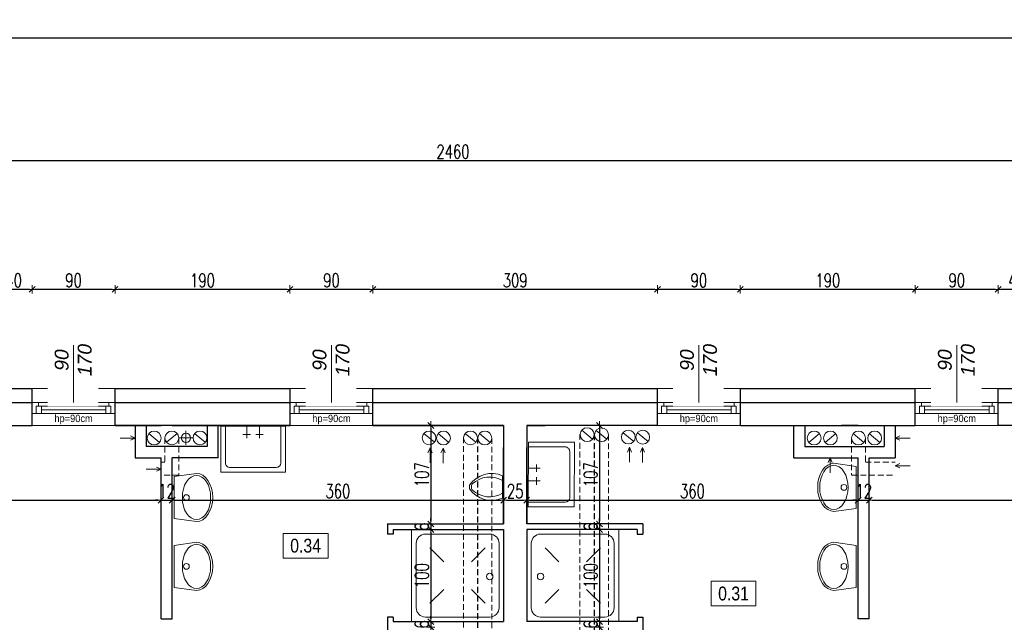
# Model space of a CAD drawing. Header units: millimetres. Extents: x 64838 to 107664, y -36848 to 0.
# Tile 51 of 109: x 76902 to 77971, y -27739 to -27085. Entities that reach past the tile are written whole.
import ezdxf

# ---------------------------------------------------------------- set-up
doc = ezdxf.new("R2010")
doc.units = ezdxf.units.MM
doc.linetypes.add('DASHED2', pattern=[9.525, 6.35, -3.175])
doc.layers.get('Defpoints').update_dxf_attribs({"color": 30})
for name, color, linetype, lineweight in [('0.09', 22, 'Continuous', 9), ('0.35', 132, 'Continuous', 35), ('J opisy', 7, 'Continuous', 9), ('J stolarka_okna', 144, 'Continuous', 0), ('J wymiary', 1, 'Continuous', 9), ('OPIS', 7, 'Continuous', 5), ('sciany', 252, 'Continuous', 30)]:
    doc.layers.add(name, color=color, linetype=linetype, lineweight=lineweight)
doc.layers.add('STOLARKA', color=1, linetype='Continuous')
doc.styles.add('ADESK2', font='simplex', dxfattribs={"width": 0.7})
doc.styles.get("Standard").update_dxf_attribs({"font": 'arial.ttf'})
doc.dimstyles.new('1-100', dxfattribs={"dimscale": 1.5, "dimtxt": 10, "dimasz": 2, "dimexe": 1, "dimexo": 1, "dimgap": 1.5, "dimtad": 1, "dimdec": 0, "dimrnd": 0.5, "dimdsep": 46, "dimtxsty": 'ADESK2', "dimblk": 'wymiar', "dimcen": -1, "dimdle": 5, "dimse1": 1, "dimse2": 1, "dimclrd": 256, "dimclre": 256, "dimclrt": 256, "dimadec": 0, "dimazin": 0, "dimtfac": 1, "dimtdec": 0, "dimtix": 1, "dimtmove": 0, "dimatfit": 3, "dimfxl": 20, "dimfxlon": 1, "dimtolj": 1, "dimtzin": 0, "dimarcsym": 0})

# ---------------------------------------------------------------- blocks, each defined once
blk = doc.blocks.new('LAV_FLAT_BACK-OVAL_49')
at = {"layer": 'J opisy', "color": 0, "linetype": 'Continuous'}
for p, q in [((-0.218, 0.231), (-0.25, 0)), ((-0.218, 0.231), (-0.218, 0.231)), ((0.218, 0.231), (-0.218, 0.231)), ((0.218, 0.231), (0.218, 0.231)), ((0.25, 0), (0.218, 0.231)), ((-0.191, 0.082), (-0.162, 0.104)), ((-0.162, 0.104), (-0.127, 0.123)), ((-0.127, 0.123), (-0.088, 0.136)), ((-0.088, 0.136), (-0.045, 0.145)), ((-0.045, 0.145), (0, 0.147)), ((0, 0.147), (0.045, 0.145)), ((0.045, 0.145), (0.088, 0.136)), ((0.088, 0.136), (0.127, 0.123)), ((0.127, 0.123), (0.162, 0.104)), ((0.162, 0.104), (0.191, 0.082)), ((-0.229, 0), (-0.225, 0.029)), ((-0.225, 0.029), (-0.212, 0.056)), ((-0.212, 0.056), (-0.191, 0.082)), ((0.191, 0.082), (0.212, 0.056)), ((0.212, 0.056), (0.225, 0.029)), ((0.225, 0.029), (0.229, 0)), ((0.229, 0), (0.225, -0.029)), ((0.245, -0.033), (0.25, 0)), ((-0.25, 0), (-0.245, -0.033)), ((-0.245, -0.033), (-0.231, -0.064)), ((-0.231, -0.064), (-0.208, -0.094)), ((-0.225, -0.029), (-0.229, 0)), ((-0.212, -0.056), (-0.225, -0.029)), ((-0.191, -0.082), (-0.212, -0.056)), ((-0.208, -0.094), (-0.177, -0.119)), ((-0.162, -0.104), (-0.191, -0.082)), ((0.191, -0.082), (0.162, -0.104)), ((0.177, -0.119), (0.208, -0.094)), ((0.212, -0.056), (0.191, -0.082)), ((0.208, -0.094), (0.231, -0.064)), ((0.225, -0.029), (0.212, -0.056)), ((0.231, -0.064), (0.245, -0.033)), ((-0.177, -0.119), (-0.139, -0.14)), ((-0.127, -0.123), (-0.162, -0.104)), ((-0.139, -0.14), (-0.096, -0.156)), ((-0.088, -0.136), (-0.127, -0.123)), ((-0.096, -0.156), (-0.049, -0.165)), ((-0.045, -0.145), (-0.088, -0.136)), ((-0.049, -0.165), (0, -0.168)), ((0, -0.147), (-0.045, -0.145)), ((0.045, -0.145), (0, -0.147)), ((0, -0.168), (0.049, -0.165)), ((0.088, -0.136), (0.045, -0.145)), ((0.049, -0.165), (0.096, -0.156)), ((0.127, -0.123), (0.088, -0.136)), ((0.096, -0.156), (0.139, -0.14)), ((0.162, -0.104), (0.127, -0.123)), ((0.139, -0.14), (0.177, -0.119))]:
    blk.add_line(p, q, dxfattribs=at)
blk.add_circle((0, 0.105), 0.03, dxfattribs=at)
blk = doc.blocks.new('A$C39F352FF')
at = {"layer": 'J opisy'}
for p, q in [((0, 100), (0, 0)), ((100, 100), (0, 100)), ((100, 100), (100, 0)), ((85, 95), (15, 95)), ((5, 85), (5, 15)), ((35, 65), (20, 80)), ((80, 80), (65, 65)), ((95, 15), (95, 85)), ((35, 35), (20, 20)), ((80, 20), (65, 35)), ((100, 0), (0, 0)), ((15, 5), (85, 5))]:
    blk.add_line(p, q, dxfattribs=at)
blk.add_circle((51, 15.1), 3.52, dxfattribs=at)
for centre, start, end in [((15, 85), 90, 180), ((85, 85), 0, 90), ((15, 15), 180, 270), ((85, 15), 270, 0)]:
    blk.add_arc(centre, 10, start, end, dxfattribs=at)
blk = doc.blocks.new('A$C55E74891')
at = {"layer": 'J opisy'}
for p, q in [((49.9, 35), (-0.1, 35)), ((-0.1, 35), (0.1, -35)), ((50.1, -35), (49.9, 35)), ((40, 30), (-0.1, 30)), ((45, -25), (45, 25)), ((9.1, 3), (9.1, 11)), ((-0.1, 7), (13.1, 7)), ((-0.1, -7), (13.1, -7)), ((9.1, -11), (9.1, -3)), ((0.1, -30), (40, -30)), ((0.1, -35), (50.1, -35))]:
    blk.add_line(p, q, dxfattribs=at)
for centre, start, end in [((40, 25), 0.1104, 89.8907), ((40, -25), 270, 0.1104)]:
    blk.add_arc(centre, 5, start, end, dxfattribs=at)
blk = doc.blocks.new('A$C39EC349D')
at = {"layer": 'J opisy'}
blk.add_line((2.7, 36), (26.7, 36), dxfattribs=at)
for centre, radius, start, end in [((28.6, 23.9), 28.6, 155.0665, 235.9453), ((31.5, 21.9), 27.6, 149.3027, 223.2454), ((0.7, 23.9), 28.6, 304.0549, 24.9337), ((-2.2, 21.9), 27.6, 316.7548, 30.6975), ((14.7, 10.2), 8, 245.7318, 294.2682), ((14.7, 8), 8, 254.8605, 285.1395)]:
    blk.add_arc(centre, radius, start, end, dxfattribs=at)
blk = doc.blocks.new('wymiar')
for p, q in [((1.5, 0), (-1.5, 0)), ((1.06, 1.06), (-1.06, -1.06)), ((0, 1.5), (0, -1.5))]:
    blk.add_line(p, q)
blk = doc.blocks.new('*D1022')
at = {"layer": 'Defpoints', "color": 0, "ltscale": 4}
for p in [(76632.1, -27547.7), (77055.1, -27586.4), (77055.1, -27606.1)]:
    blk.add_point(p, dxfattribs=at)
at = {"layer": 'J wymiary', "lineweight": -2}
blk.add_line((76635.1, -27606.1), (77052.1, -27606.1), dxfattribs=at)
at = {"layer": 'J wymiary', "lineweight": -2, "ltscale": 4, "xscale": 3, "yscale": 3, "zscale": 3, "rotation": 180}
blk.add_blockref('wymiar', (76632.1, -27606.1), dxfattribs=at)
at = {"layer": 'J wymiary', "lineweight": -2, "ltscale": 4, "xscale": 3, "yscale": 3, "zscale": 3}
blk.add_blockref('wymiar', (77055.1, -27606.1), dxfattribs=at)
at = {"layer": 'J wymiary', "ltscale": 4, "insert": (76843.6, -27596.4), "char_height": 15, "attachment_point": 5, "style": 'ADESK2'}
blk.add_mtext('\\A1;423', dxfattribs=at)
blk = doc.blocks.new('*D1023')
at = {"layer": 'Defpoints', "color": 0, "ltscale": 4}
for p in [(77067.1, -27565.9), (77055.1, -27586.4), (77067.1, -27606.1)]:
    blk.add_point(p, dxfattribs=at)
at = {"layer": 'J wymiary', "lineweight": -2}
for p, q in [((77052.1, -27606.1), (77049.1, -27606.1)), ((77055.1, -27606.1), (77067.1, -27606.1)), ((77070.1, -27606.1), (77073.1, -27606.1))]:
    blk.add_line(p, q, dxfattribs=at)
at = {"layer": 'J wymiary', "lineweight": -2, "ltscale": 4, "xscale": 3, "yscale": 3, "zscale": 3}
blk.add_blockref('wymiar', (77055.1, -27606.1), dxfattribs=at)
at = {"layer": 'J wymiary', "lineweight": -2, "ltscale": 4, "xscale": 3, "yscale": 3, "zscale": 3, "rotation": 180}
blk.add_blockref('wymiar', (77067.1, -27606.1), dxfattribs=at)
at = {"layer": 'J wymiary', "ltscale": 4, "insert": (77061.1, -27596.4), "char_height": 15, "attachment_point": 5, "style": 'ADESK2'}
blk.add_mtext('\\A1;12', dxfattribs=at)
blk = doc.blocks.new('*D1024')
at = {"layer": 'Defpoints', "color": 0, "ltscale": 4}
for p in [(77427.1, -27559.6), (77067.1, -27565.9), (77427.1, -27606.1)]:
    blk.add_point(p, dxfattribs=at)
at = {"layer": 'J wymiary', "lineweight": -2}
blk.add_line((77070.1, -27606.1), (77424.1, -27606.1), dxfattribs=at)
at = {"layer": 'J wymiary', "lineweight": -2, "ltscale": 4, "xscale": 3, "yscale": 3, "zscale": 3, "rotation": 180}
blk.add_blockref('wymiar', (77067.1, -27606.1), dxfattribs=at)
at = {"layer": 'J wymiary', "lineweight": -2, "ltscale": 4, "xscale": 3, "yscale": 3, "zscale": 3}
blk.add_blockref('wymiar', (77427.1, -27606.1), dxfattribs=at)
at = {"layer": 'J wymiary', "ltscale": 4, "insert": (77247.1, -27596.4), "char_height": 15, "attachment_point": 5, "style": 'ADESK2'}
blk.add_mtext('\\A1;360', dxfattribs=at)
blk = doc.blocks.new('*D1025')
at = {"layer": 'Defpoints', "color": 0, "ltscale": 4}
for p in [(77427.1, -27559.6), (77452.1, -27558.4), (77452.1, -27606.1)]:
    blk.add_point(p, dxfattribs=at)
at = {"layer": 'J wymiary', "lineweight": -2}
blk.add_line((77430.1, -27606.1), (77449.1, -27606.1), dxfattribs=at)
at = {"layer": 'J wymiary', "lineweight": -2, "ltscale": 4, "xscale": 3, "yscale": 3, "zscale": 3, "rotation": 180}
blk.add_blockref('wymiar', (77427.1, -27606.1), dxfattribs=at)
at = {"layer": 'J wymiary', "lineweight": -2, "ltscale": 4, "xscale": 3, "yscale": 3, "zscale": 3}
blk.add_blockref('wymiar', (77452.1, -27606.1), dxfattribs=at)
at = {"layer": 'J wymiary', "ltscale": 4, "insert": (77439.6, -27596.4), "char_height": 15, "attachment_point": 5, "style": 'ADESK2'}
blk.add_mtext('\\A1;25', dxfattribs=at)
blk = doc.blocks.new('*D1026')
at = {"layer": 'Defpoints', "color": 0, "ltscale": 4}
for p in [(77452.1, -27558.4), (77812.1, -27583.4), (77812.1, -27606.1)]:
    blk.add_point(p, dxfattribs=at)
at = {"layer": 'J wymiary', "lineweight": -2}
blk.add_line((77455.1, -27606.1), (77809.1, -27606.1), dxfattribs=at)
at = {"layer": 'J wymiary', "lineweight": -2, "ltscale": 4, "xscale": 3, "yscale": 3, "zscale": 3, "rotation": 180}
blk.add_blockref('wymiar', (77452.1, -27606.1), dxfattribs=at)
at = {"layer": 'J wymiary', "lineweight": -2, "ltscale": 4, "xscale": 3, "yscale": 3, "zscale": 3}
blk.add_blockref('wymiar', (77812.1, -27606.1), dxfattribs=at)
at = {"layer": 'J wymiary', "ltscale": 4, "insert": (77632.1, -27596.4), "char_height": 15, "attachment_point": 5, "style": 'ADESK2'}
blk.add_mtext('\\A1;360', dxfattribs=at)
blk = doc.blocks.new('*D1027')
at = {"layer": 'Defpoints', "color": 0, "ltscale": 4}
for p in [(77824.1, -27583.2), (77812.1, -27583.4), (77824.1, -27606.1)]:
    blk.add_point(p, dxfattribs=at)
at = {"layer": 'J wymiary', "lineweight": -2}
for p, q in [((77809.1, -27606.1), (77806.1, -27606.1)), ((77812.1, -27606.1), (77824.1, -27606.1)), ((77827.1, -27606.1), (77830.1, -27606.1))]:
    blk.add_line(p, q, dxfattribs=at)
at = {"layer": 'J wymiary', "lineweight": -2, "ltscale": 4, "xscale": 3, "yscale": 3, "zscale": 3}
blk.add_blockref('wymiar', (77812.1, -27606.1), dxfattribs=at)
at = {"layer": 'J wymiary', "lineweight": -2, "ltscale": 4, "xscale": 3, "yscale": 3, "zscale": 3, "rotation": 180}
blk.add_blockref('wymiar', (77824.1, -27606.1), dxfattribs=at)
at = {"layer": 'J wymiary', "ltscale": 4, "insert": (77818.1, -27596.4), "char_height": 15, "attachment_point": 5, "style": 'ADESK2'}
blk.add_mtext('\\A1;12', dxfattribs=at)
blk = doc.blocks.new('*D1028')
at = {"layer": 'Defpoints', "color": 0, "ltscale": 4}
for p in [(78232.1, -27561.9), (77824.1, -27583.2), (78232.1, -27606.1)]:
    blk.add_point(p, dxfattribs=at)
at = {"layer": 'J wymiary', "lineweight": -2}
blk.add_line((77827.1, -27606.1), (78229.1, -27606.1), dxfattribs=at)
at = {"layer": 'J wymiary', "lineweight": -2, "ltscale": 4, "xscale": 3, "yscale": 3, "zscale": 3, "rotation": 180}
blk.add_blockref('wymiar', (77824.1, -27606.1), dxfattribs=at)
at = {"layer": 'J wymiary', "lineweight": -2, "ltscale": 4, "xscale": 3, "yscale": 3, "zscale": 3}
blk.add_blockref('wymiar', (78232.1, -27606.1), dxfattribs=at)
at = {"layer": 'J wymiary', "ltscale": 4, "insert": (78028.1, -27596.4), "char_height": 15, "attachment_point": 5, "style": 'ADESK2'}
blk.add_mtext('\\A1;408', dxfattribs=at)
blk = doc.blocks.new('*D1032')
at = {"layer": 'Defpoints', "color": 0, "ltscale": 4}
for p in [(77427.1, -27525), (77348, -27632), (77427.1, -27632)]:
    blk.add_point(p, dxfattribs=at)
at = {"layer": 'J wymiary', "lineweight": -2}
blk.add_line((77348, -27528), (77348, -27629), dxfattribs=at)
at = {"layer": 'J wymiary', "lineweight": -2, "ltscale": 4, "xscale": 3, "yscale": 3, "zscale": 3}
for p, rotation in [((77348, -27525), 90), ((77348, -27632), 270)]:
    blk.add_blockref('wymiar', p, dxfattribs=dict(at, rotation=rotation))
at = {"layer": 'J wymiary', "ltscale": 4, "insert": (77338.3, -27578.5), "char_height": 15, "attachment_point": 5, "rotation": 90, "style": 'ADESK2'}
blk.add_mtext('\\A1;107', dxfattribs=at)
blk = doc.blocks.new('*D1033')
at = {"layer": 'Defpoints', "color": 0, "ltscale": 4}
for p in [(77427.1, -27632), (77315.2, -27638), (77348, -27638)]:
    blk.add_point(p, dxfattribs=at)
at = {"layer": 'J wymiary', "lineweight": -2}
for p, q in [((77348, -27629), (77348, -27626)), ((77348, -27632), (77348, -27638)), ((77348, -27641), (77348, -27644))]:
    blk.add_line(p, q, dxfattribs=at)
at = {"layer": 'J wymiary', "lineweight": -2, "ltscale": 4, "xscale": 3, "yscale": 3, "zscale": 3}
for p, rotation in [((77348, -27632), 270), ((77348, -27638), 90)]:
    blk.add_blockref('wymiar', p, dxfattribs=dict(at, rotation=rotation))
at = {"layer": 'J wymiary', "ltscale": 4, "insert": (77338.3, -27635), "char_height": 15, "attachment_point": 5, "rotation": 90, "style": 'ADESK2'}
blk.add_mtext('\\A1;6', dxfattribs=at)
blk = doc.blocks.new('*D1034')
at = {"layer": 'Defpoints', "color": 0, "ltscale": 4}
for p in [(77315.2, -27638), (77315.2, -27738), (77348, -27738)]:
    blk.add_point(p, dxfattribs=at)
at = {"layer": 'J wymiary', "lineweight": -2}
blk.add_line((77348, -27641), (77348, -27735), dxfattribs=at)
at = {"layer": 'J wymiary', "lineweight": -2, "ltscale": 4, "xscale": 3, "yscale": 3, "zscale": 3}
for p, rotation in [((77348, -27638), 90), ((77348, -27738), 270)]:
    blk.add_blockref('wymiar', p, dxfattribs=dict(at, rotation=rotation))
at = {"layer": 'J wymiary', "ltscale": 4, "insert": (77338.3, -27688), "char_height": 15, "attachment_point": 5, "rotation": 90, "style": 'ADESK2'}
blk.add_mtext('\\A1;100', dxfattribs=at)
blk = doc.blocks.new('*D1035')
at = {"layer": 'Defpoints', "color": 0, "ltscale": 4}
for p in [(77315.2, -27738), (77314.4, -27744), (77348, -27744)]:
    blk.add_point(p, dxfattribs=at)
at = {"layer": 'J wymiary', "lineweight": -2}
for p, q in [((77348, -27735), (77348, -27732)), ((77348, -27738), (77348, -27744)), ((77348, -27747), (77348, -27750))]:
    blk.add_line(p, q, dxfattribs=at)
at = {"layer": 'J wymiary', "lineweight": -2, "ltscale": 4, "xscale": 3, "yscale": 3, "zscale": 3}
for p, rotation in [((77348, -27738), 270), ((77348, -27744), 90)]:
    blk.add_blockref('wymiar', p, dxfattribs=dict(at, rotation=rotation))
at = {"layer": 'J wymiary', "ltscale": 4, "insert": (77338.3, -27741), "char_height": 15, "attachment_point": 5, "rotation": 90, "style": 'ADESK2'}
blk.add_mtext('\\A1;6', dxfattribs=at)
blk = doc.blocks.new('*D1042')
at = {"layer": 'Defpoints', "color": 0, "ltscale": 4}
for p in [(77452.1, -27525), (77452.1, -27632), (77531.2, -27632)]:
    blk.add_point(p, dxfattribs=at)
at = {"layer": 'J wymiary', "lineweight": -2}
blk.add_line((77531.2, -27528), (77531.2, -27629), dxfattribs=at)
at = {"layer": 'J wymiary', "lineweight": -2, "ltscale": 4, "xscale": 3, "yscale": 3, "zscale": 3}
for p, rotation in [((77531.2, -27525), 90), ((77531.2, -27632), 270)]:
    blk.add_blockref('wymiar', p, dxfattribs=dict(at, rotation=rotation))
at = {"layer": 'J wymiary', "ltscale": 4, "insert": (77521.5, -27578.5), "char_height": 15, "attachment_point": 5, "rotation": 90, "style": 'ADESK2'}
blk.add_mtext('\\A1;107', dxfattribs=at)
blk = doc.blocks.new('*D1043')
at = {"layer": 'Defpoints', "color": 0, "ltscale": 4}
for p in [(77452.1, -27632), (77531.2, -27638), (77564.1, -27638)]:
    blk.add_point(p, dxfattribs=at)
at = {"layer": 'J wymiary', "lineweight": -2}
for p, q in [((77531.2, -27629), (77531.2, -27626)), ((77531.2, -27632), (77531.2, -27638)), ((77531.2, -27641), (77531.2, -27644))]:
    blk.add_line(p, q, dxfattribs=at)
at = {"layer": 'J wymiary', "lineweight": -2, "ltscale": 4, "xscale": 3, "yscale": 3, "zscale": 3}
for p, rotation in [((77531.2, -27632), 270), ((77531.2, -27638), 90)]:
    blk.add_blockref('wymiar', p, dxfattribs=dict(at, rotation=rotation))
at = {"layer": 'J wymiary', "ltscale": 4, "insert": (77521.5, -27635), "char_height": 15, "attachment_point": 5, "rotation": 90, "style": 'ADESK2'}
blk.add_mtext('\\A1;6', dxfattribs=at)
blk = doc.blocks.new('*D1044')
at = {"layer": 'Defpoints', "color": 0, "ltscale": 4}
for p in [(77564.1, -27638), (77531.2, -27738), (77564.1, -27738)]:
    blk.add_point(p, dxfattribs=at)
at = {"layer": 'J wymiary', "lineweight": -2}
blk.add_line((77531.2, -27641), (77531.2, -27735), dxfattribs=at)
at = {"layer": 'J wymiary', "lineweight": -2, "ltscale": 4, "xscale": 3, "yscale": 3, "zscale": 3}
for p, rotation in [((77531.2, -27638), 90), ((77531.2, -27738), 270)]:
    blk.add_blockref('wymiar', p, dxfattribs=dict(at, rotation=rotation))
at = {"layer": 'J wymiary', "ltscale": 4, "insert": (77521.5, -27688), "char_height": 15, "attachment_point": 5, "rotation": 90, "style": 'ADESK2'}
blk.add_mtext('\\A1;100', dxfattribs=at)
blk = doc.blocks.new('*D1045')
at = {"layer": 'Defpoints', "color": 0, "ltscale": 4}
for p in [(77564.1, -27738), (77531.2, -27744), (77564.9, -27744)]:
    blk.add_point(p, dxfattribs=at)
at = {"layer": 'J wymiary', "lineweight": -2}
for p, q in [((77531.2, -27735), (77531.2, -27732)), ((77531.2, -27738), (77531.2, -27744)), ((77531.2, -27747), (77531.2, -27750))]:
    blk.add_line(p, q, dxfattribs=at)
at = {"layer": 'J wymiary', "lineweight": -2, "ltscale": 4, "xscale": 3, "yscale": 3, "zscale": 3}
for p, rotation in [((77531.2, -27738), 270), ((77531.2, -27744), 90)]:
    blk.add_blockref('wymiar', p, dxfattribs=dict(at, rotation=rotation))
at = {"layer": 'J wymiary', "ltscale": 4, "insert": (77521.5, -27741), "char_height": 15, "attachment_point": 5, "rotation": 90, "style": 'ADESK2'}
blk.add_mtext('\\A1;6', dxfattribs=at)
blk = doc.blocks.new('*D1170')
at = {"layer": 'Defpoints', "color": 0, "ltscale": 4}
for p in [(77964.1, -27377.3), (77964.1, -27492.9), (78004.1, -27493.3)]:
    blk.add_point(p, dxfattribs=at)
at = {"layer": 'J wymiary', "lineweight": -2, "ltscale": 4}
blk.add_line((78001.1, -27377.3), (77967.1, -27377.3), dxfattribs=at)
at = {"layer": 'J wymiary', "lineweight": -2, "ltscale": 4, "xscale": 3, "yscale": 3, "zscale": 3, "rotation": 180}
blk.add_blockref('wymiar', (77964.1, -27377.3), dxfattribs=at)
at = {"layer": 'J wymiary', "lineweight": -2, "ltscale": 4, "xscale": 3, "yscale": 3, "zscale": 3}
blk.add_blockref('wymiar', (78004.1, -27377.3), dxfattribs=at)
at = {"layer": 'J wymiary', "ltscale": 4, "insert": (77984.1, -27367.6), "char_height": 15, "attachment_point": 5, "style": 'ADESK2'}
blk.add_mtext('\\A1;40', dxfattribs=at)
blk = doc.blocks.new('*D1171')
at = {"layer": 'Defpoints', "color": 0, "ltscale": 4}
for p in [(77874.1, -27377.3), (77874.1, -27492.6), (77964.1, -27492.9)]:
    blk.add_point(p, dxfattribs=at)
at = {"layer": 'J wymiary', "lineweight": -2, "ltscale": 4}
blk.add_line((77961.1, -27377.3), (77877.1, -27377.3), dxfattribs=at)
at = {"layer": 'J wymiary', "lineweight": -2, "ltscale": 4, "xscale": 3, "yscale": 3, "zscale": 3, "rotation": 180}
blk.add_blockref('wymiar', (77874.1, -27377.3), dxfattribs=at)
at = {"layer": 'J wymiary', "lineweight": -2, "ltscale": 4, "xscale": 3, "yscale": 3, "zscale": 3}
blk.add_blockref('wymiar', (77964.1, -27377.3), dxfattribs=at)
at = {"layer": 'J wymiary', "ltscale": 4, "insert": (77919.1, -27367.6), "char_height": 15, "attachment_point": 5, "style": 'ADESK2'}
blk.add_mtext('\\A1;90', dxfattribs=at)
blk = doc.blocks.new('*D1172')
at = {"layer": 'Defpoints', "color": 0, "ltscale": 4}
for p in [(77684.1, -27377.3), (77684.1, -27492.4), (77874.1, -27492.6)]:
    blk.add_point(p, dxfattribs=at)
at = {"layer": 'J wymiary', "lineweight": -2, "ltscale": 4}
blk.add_line((77871.1, -27377.3), (77687.1, -27377.3), dxfattribs=at)
at = {"layer": 'J wymiary', "lineweight": -2, "ltscale": 4, "xscale": 3, "yscale": 3, "zscale": 3, "rotation": 180}
blk.add_blockref('wymiar', (77684.1, -27377.3), dxfattribs=at)
at = {"layer": 'J wymiary', "lineweight": -2, "ltscale": 4, "xscale": 3, "yscale": 3, "zscale": 3}
blk.add_blockref('wymiar', (77874.1, -27377.3), dxfattribs=at)
at = {"layer": 'J wymiary', "ltscale": 4, "insert": (77779.1, -27367.6), "char_height": 15, "attachment_point": 5, "style": 'ADESK2'}
blk.add_mtext('\\A1;190', dxfattribs=at)
blk = doc.blocks.new('*D1173')
at = {"layer": 'Defpoints', "color": 0, "ltscale": 4}
for p in [(77594.1, -27377.3), (77594.1, -27493.2), (77684.1, -27492.4)]:
    blk.add_point(p, dxfattribs=at)
at = {"layer": 'J wymiary', "lineweight": -2, "ltscale": 4}
blk.add_line((77681.1, -27377.3), (77597.1, -27377.3), dxfattribs=at)
at = {"layer": 'J wymiary', "lineweight": -2, "ltscale": 4, "xscale": 3, "yscale": 3, "zscale": 3, "rotation": 180}
blk.add_blockref('wymiar', (77594.1, -27377.3), dxfattribs=at)
at = {"layer": 'J wymiary', "lineweight": -2, "ltscale": 4, "xscale": 3, "yscale": 3, "zscale": 3}
blk.add_blockref('wymiar', (77684.1, -27377.3), dxfattribs=at)
at = {"layer": 'J wymiary', "ltscale": 4, "insert": (77639.1, -27367.6), "char_height": 15, "attachment_point": 5, "style": 'ADESK2'}
blk.add_mtext('\\A1;90', dxfattribs=at)
blk = doc.blocks.new('*D1174')
at = {"layer": 'Defpoints', "color": 0, "ltscale": 4}
for p in [(77285.1, -27377.3), (77285.1, -27493.2), (77594.1, -27493.2)]:
    blk.add_point(p, dxfattribs=at)
at = {"layer": 'J wymiary', "lineweight": -2, "ltscale": 4}
blk.add_line((77591.1, -27377.3), (77288.1, -27377.3), dxfattribs=at)
at = {"layer": 'J wymiary', "lineweight": -2, "ltscale": 4, "xscale": 3, "yscale": 3, "zscale": 3, "rotation": 180}
blk.add_blockref('wymiar', (77285.1, -27377.3), dxfattribs=at)
at = {"layer": 'J wymiary', "lineweight": -2, "ltscale": 4, "xscale": 3, "yscale": 3, "zscale": 3}
blk.add_blockref('wymiar', (77594.1, -27377.3), dxfattribs=at)
at = {"layer": 'J wymiary', "ltscale": 4, "insert": (77439.6, -27367.6), "char_height": 15, "attachment_point": 5, "style": 'ADESK2'}
blk.add_mtext('\\A1;309', dxfattribs=at)
blk = doc.blocks.new('*D1175')
at = {"layer": 'Defpoints', "color": 0, "ltscale": 4}
for p in [(77195.1, -27377.3), (77195.1, -27493.2), (77285.1, -27493.2)]:
    blk.add_point(p, dxfattribs=at)
at = {"layer": 'J wymiary', "lineweight": -2, "ltscale": 4}
blk.add_line((77282.1, -27377.3), (77198.1, -27377.3), dxfattribs=at)
at = {"layer": 'J wymiary', "lineweight": -2, "ltscale": 4, "xscale": 3, "yscale": 3, "zscale": 3, "rotation": 180}
blk.add_blockref('wymiar', (77195.1, -27377.3), dxfattribs=at)
at = {"layer": 'J wymiary', "lineweight": -2, "ltscale": 4, "xscale": 3, "yscale": 3, "zscale": 3}
blk.add_blockref('wymiar', (77285.1, -27377.3), dxfattribs=at)
at = {"layer": 'J wymiary', "ltscale": 4, "insert": (77240.1, -27367.6), "char_height": 15, "attachment_point": 5, "style": 'ADESK2'}
blk.add_mtext('\\A1;90', dxfattribs=at)
blk = doc.blocks.new('*D1176')
at = {"layer": 'Defpoints', "color": 0, "ltscale": 4}
for p in [(77005.1, -27377.3), (77005.1, -27493.2), (77195.1, -27493.2)]:
    blk.add_point(p, dxfattribs=at)
at = {"layer": 'J wymiary', "lineweight": -2, "ltscale": 4}
blk.add_line((77192.1, -27377.3), (77008.1, -27377.3), dxfattribs=at)
at = {"layer": 'J wymiary', "lineweight": -2, "ltscale": 4, "xscale": 3, "yscale": 3, "zscale": 3, "rotation": 180}
blk.add_blockref('wymiar', (77005.1, -27377.3), dxfattribs=at)
at = {"layer": 'J wymiary', "lineweight": -2, "ltscale": 4, "xscale": 3, "yscale": 3, "zscale": 3}
blk.add_blockref('wymiar', (77195.1, -27377.3), dxfattribs=at)
at = {"layer": 'J wymiary', "ltscale": 4, "insert": (77100.1, -27367.6), "char_height": 15, "attachment_point": 5, "style": 'ADESK2'}
blk.add_mtext('\\A1;190', dxfattribs=at)
blk = doc.blocks.new('*D1177')
at = {"layer": 'Defpoints', "color": 0, "ltscale": 4}
for p in [(76915.1, -27377.3), (76915.1, -27492.8), (77005.1, -27493.2)]:
    blk.add_point(p, dxfattribs=at)
at = {"layer": 'J wymiary', "lineweight": -2, "ltscale": 4}
blk.add_line((77002.1, -27377.3), (76918.1, -27377.3), dxfattribs=at)
at = {"layer": 'J wymiary', "lineweight": -2, "ltscale": 4, "xscale": 3, "yscale": 3, "zscale": 3, "rotation": 180}
blk.add_blockref('wymiar', (76915.1, -27377.3), dxfattribs=at)
at = {"layer": 'J wymiary', "lineweight": -2, "ltscale": 4, "xscale": 3, "yscale": 3, "zscale": 3}
blk.add_blockref('wymiar', (77005.1, -27377.3), dxfattribs=at)
at = {"layer": 'J wymiary', "ltscale": 4, "insert": (76960.1, -27367.6), "char_height": 15, "attachment_point": 5, "style": 'ADESK2'}
blk.add_mtext('\\A1;90', dxfattribs=at)
blk = doc.blocks.new('*D1178')
at = {"layer": 'Defpoints', "color": 0, "ltscale": 4}
for p in [(76875.1, -27377.3), (76875.1, -27492.8), (76915.1, -27492.8)]:
    blk.add_point(p, dxfattribs=at)
at = {"layer": 'J wymiary', "lineweight": -2, "ltscale": 4}
blk.add_line((76912.1, -27377.3), (76878.1, -27377.3), dxfattribs=at)
at = {"layer": 'J wymiary', "lineweight": -2, "ltscale": 4, "xscale": 3, "yscale": 3, "zscale": 3, "rotation": 180}
blk.add_blockref('wymiar', (76875.1, -27377.3), dxfattribs=at)
at = {"layer": 'J wymiary', "lineweight": -2, "ltscale": 4, "xscale": 3, "yscale": 3, "zscale": 3}
blk.add_blockref('wymiar', (76915.1, -27377.3), dxfattribs=at)
at = {"layer": 'J wymiary', "ltscale": 4, "insert": (76895.1, -27367.6), "char_height": 15, "attachment_point": 5, "style": 'ADESK2'}
blk.add_mtext('\\A1;40', dxfattribs=at)
blk = doc.blocks.new('*D1183')
at = {"layer": 'Defpoints', "color": 0, "ltscale": 4}
for p in [(78602.1, -27237.6), (76142.1, -27541.8), (78602.1, -27541.8)]:
    blk.add_point(p, dxfattribs=at)
at = {"layer": 'J wymiary', "lineweight": -2, "ltscale": 4}
blk.add_line((76145.1, -27237.6), (78599.1, -27237.6), dxfattribs=at)
at = {"layer": 'J wymiary', "lineweight": -2, "ltscale": 4, "xscale": 3, "yscale": 3, "zscale": 3, "rotation": 180}
blk.add_blockref('wymiar', (76142.1, -27237.6), dxfattribs=at)
at = {"layer": 'J wymiary', "lineweight": -2, "ltscale": 4, "xscale": 3, "yscale": 3, "zscale": 3}
blk.add_blockref('wymiar', (78602.1, -27237.6), dxfattribs=at)
at = {"layer": 'J wymiary', "ltscale": 4, "insert": (77372.1, -27227.8), "char_height": 15, "attachment_point": 5, "style": 'ADESK2'}
blk.add_mtext('\\A1;2460', dxfattribs=at)
blk = doc.blocks.new('*D1187')
at = {"layer": 'Defpoints', "color": 0, "ltscale": 4}
for p in [(82232.1, -27104.2), (76142.1, -27497.5), (82232.1, -29537.5)]:
    blk.add_point(p, dxfattribs=at)
at = {"layer": 'J wymiary', "lineweight": -2, "ltscale": 4}
blk.add_line((76145.1, -27104.2), (82229.1, -27104.2), dxfattribs=at)
at = {"layer": 'J wymiary', "lineweight": -2, "ltscale": 4, "xscale": 3, "yscale": 3, "zscale": 3, "rotation": 180}
blk.add_blockref('wymiar', (76142.1, -27104.2), dxfattribs=at)
at = {"layer": 'J wymiary', "lineweight": -2, "ltscale": 4, "xscale": 3, "yscale": 3, "zscale": 3}
blk.add_blockref('wymiar', (82232.1, -27104.2), dxfattribs=at)
at = {"layer": 'J wymiary', "ltscale": 4, "insert": (79187.1, -27094.4), "char_height": 15, "attachment_point": 5, "style": 'ADESK2'}
blk.add_mtext('\\A1;6090', dxfattribs=at)

msp = doc.modelspace()

# ---------------------------------------------------------------- linework, layer by layer
at = {"layer": '0.35', "ltscale": 1.5}
for p, q in [((77005.12, -27524.98), (77055.12, -27524.98)), ((77067.12, -27524.98), (77195.12, -27524.98)), ((77794.12, -27524.98), (77812.12, -27524.98))]:
    msp.add_line(p, q, dxfattribs=at)
at = {"layer": '0.35'}
for p, q in [((77427.12, -27548.98), (77427.12, -27631.98)), ((77452.12, -27548.98), (77452.12, -27631.98))]:
    msp.add_line(p, q, dxfattribs=at)
at = {"layer": 'J opisy'}
for p, q in [((77010.84, -27538.69), (77027.12, -27538.69)), ((77027.12, -27538.69), (77021.94, -27536.46)), ((77027.12, -27538.69), (77021.94, -27540.92)), ((77852.12, -27538.69), (77857.31, -27536.46)), ((77868.41, -27538.69), (77852.12, -27538.69)), ((77852.12, -27538.69), (77857.31, -27540.92)), ((77347.16, -27549.41), (77344.93, -27554.59)), ((77347.16, -27565.69), (77347.16, -27549.41)), ((77347.16, -27549.41), (77349.39, -27554.59)), ((77361.28, -27549.59), (77359.05, -27554.77)), ((77361.28, -27565.87), (77361.28, -27549.59)), ((77361.28, -27549.59), (77363.51, -27554.77)), ((77563.71, -27548.73), (77561.48, -27553.91)), ((77563.71, -27565.02), (77563.71, -27548.73)), ((77563.71, -27548.73), (77565.94, -27553.91)), ((77577.81, -27548.91), (77575.58, -27554.09)), ((77577.81, -27565.19), (77577.81, -27548.91)), ((77577.81, -27548.91), (77580.04, -27554.09)), ((77781.57, -27560.18), (77779.34, -27565.37)), ((77781.57, -27576.47), (77781.57, -27560.18)), ((77781.57, -27560.18), (77783.8, -27565.37)), ((77038.89, -27572.45), (77055.18, -27572.45)), ((77055.18, -27572.45), (77049.99, -27570.23)), ((77055.18, -27572.45), (77049.99, -27574.68)), ((77852.12, -27568.71), (77857.31, -27566.48)), ((77868.41, -27568.71), (77852.12, -27568.71)), ((77852.12, -27568.71), (77857.31, -27570.94))]:
    msp.add_line(p, q, dxfattribs=at)
at = {"layer": 'J opisy', "linetype": 'Continuous', "lineweight": 9}
for p, q in [((77053.42, -27543.45), (77041.83, -27533.92)), ((77061.08, -27543.36), (77072.66, -27533.83)), ((77089.71, -27538.53), (77074.51, -27538.53)), ((77082.11, -27546.13), (77082.11, -27530.93)), ((77103.17, -27543.36), (77091.59, -27533.83)), ((77351.9, -27543.36), (77340.32, -27533.83)), ((77367.51, -27543.45), (77355.92, -27533.92)), ((77396.9, -27543.36), (77385.32, -27533.83)), ((77412.51, -27543.45), (77400.92, -27533.92)), ((77523.55, -27539.8), (77511.97, -27530.27)), ((77539.15, -27539.89), (77527.57, -27530.36)), ((77568.3, -27542.43), (77556.72, -27532.9)), ((77583.9, -27542.53), (77572.32, -27533)), ((77758.5, -27543.45), (77770.08, -27533.92)), ((77776.08, -27543.45), (77787.66, -27533.92)), ((77818.17, -27543.45), (77806.59, -27533.92)), ((77835.75, -27543.45), (77824.17, -27533.92))]:
    msp.add_line(p, q, dxfattribs=at)
at = {"layer": 'J opisy', "linetype": 'DASHED2', "lineweight": 9}
for p, q in [((77059.37, -27538.69), (77059.37, -27564.89)), ((77074.37, -27538.69), (77074.37, -27578.89)), ((77383.33, -27537.93), (77383.33, -27849.98)), ((77398.61, -27538.34), (77398.61, -27849.98)), ((77398.94, -27538.24), (77398.94, -27971.98)), ((77414.22, -27538.65), (77414.22, -27971.98)), ((77509.97, -27534.37), (77509.97, -27971.98)), ((77525.25, -27534.78), (77525.25, -27971.98)), ((77525.58, -27534.68), (77525.58, -27849.98)), ((77540.86, -27535.09), (77540.86, -27849.98)), ((77804.88, -27538.69), (77804.88, -27578.89)), ((77819.88, -27538.69), (77819.88, -27564.89)), ((77059.37, -27564.89), (77055.12, -27564.89)), ((77819.88, -27564.89), (77852.12, -27564.89)), ((77074.37, -27578.89), (77055.12, -27578.89)), ((77804.88, -27578.89), (77852.12, -27578.89))]:
    msp.add_line(p, q, dxfattribs=at)
at = {"layer": 'J opisy', "linetype": 'Continuous', "lineweight": 9}
for centre, radius in [((77517.76, -27535.04), 7.5), ((77533.36, -27535.13), 7.5), ((77047.62, -27538.69), 7.5), ((77066.87, -27538.59), 7.5), ((77082.11, -27538.53), 5), ((77097.38, -27538.59), 7.5), ((77346.11, -27538.59), 7.5), ((77361.72, -27538.69), 7.5), ((77391.11, -27538.59), 7.5), ((77406.72, -27538.69), 7.5), ((77562.51, -27537.67), 7.5), ((77578.11, -27537.76), 7.5), ((77764.29, -27538.69), 7.5), ((77781.87, -27538.69), 7.5), ((77812.38, -27538.69), 7.5), ((77829.96, -27538.69), 7.5)]:
    msp.add_circle(centre, radius, dxfattribs=at)
at = {"layer": 'J stolarka_okna', "linetype": 'Continuous', "lineweight": 9}
for p, q in [((77005.12, -27484.98), (76915.12, -27484.98)), ((77285.12, -27484.98), (77195.12, -27484.98)), ((77684.12, -27484.98), (77594.12, -27484.98)), ((77964.12, -27484.98), (77874.12, -27484.98)), ((76915.12, -27499.98), (77005.12, -27499.98)), ((76925.12, -27503.98), (76995.12, -27503.98)), ((76925.12, -27507.98), (76995.12, -27507.98)), ((77195.12, -27499.98), (77285.12, -27499.98)), ((77205.12, -27503.98), (77275.12, -27503.98)), ((77205.12, -27507.98), (77275.12, -27507.98)), ((77594.12, -27499.98), (77684.12, -27499.98)), ((77604.12, -27503.98), (77674.12, -27503.98)), ((77604.12, -27507.98), (77674.12, -27507.98)), ((77874.12, -27499.98), (77964.12, -27499.98)), ((77884.12, -27503.98), (77954.12, -27503.98)), ((77884.12, -27507.98), (77954.12, -27507.98)), ((76915.12, -27511.98), (77005.12, -27511.98)), ((77195.12, -27511.98), (77285.12, -27511.98)), ((77594.12, -27511.98), (77684.12, -27511.98)), ((77874.12, -27511.98), (77964.12, -27511.98)), ((77005.12, -27524.98), (76915.12, -27524.98)), ((77285.12, -27524.98), (77195.12, -27524.98)), ((77684.12, -27524.98), (77594.12, -27524.98)), ((77964.12, -27524.98), (77874.12, -27524.98))]:
    msp.add_line(p, q, dxfattribs=at)
for points in [[(76919.62, -27511.98), (76915.12, -27511.98), (76915.12, -27499.98), (76921.87, -27499.98), (76921.87, -27503.98), (76919.62, -27503.98)], [(76925.12, -27511.98), (76919.62, -27511.98), (76919.62, -27503.98), (76925.12, -27503.98)], [(76995.12, -27511.98), (77000.62, -27511.98), (77000.62, -27503.98), (76995.12, -27503.98)], [(77000.62, -27511.98), (77005.12, -27511.98), (77005.12, -27499.98), (76998.37, -27499.98), (76998.37, -27503.98), (77000.62, -27503.98)], [(77199.62, -27511.98), (77195.12, -27511.98), (77195.12, -27499.98), (77201.87, -27499.98), (77201.87, -27503.98), (77199.62, -27503.98)], [(77205.12, -27511.98), (77199.62, -27511.98), (77199.62, -27503.98), (77205.12, -27503.98)], [(77275.12, -27511.98), (77280.62, -27511.98), (77280.62, -27503.98), (77275.12, -27503.98)], [(77280.62, -27511.98), (77285.12, -27511.98), (77285.12, -27499.98), (77278.37, -27499.98), (77278.37, -27503.98), (77280.62, -27503.98)], [(77598.62, -27511.98), (77594.12, -27511.98), (77594.12, -27499.98), (77600.87, -27499.98), (77600.87, -27503.98), (77598.62, -27503.98)], [(77604.12, -27511.98), (77598.62, -27511.98), (77598.62, -27503.98), (77604.12, -27503.98)], [(77674.12, -27511.98), (77679.62, -27511.98), (77679.62, -27503.98), (77674.12, -27503.98)], [(77679.62, -27511.98), (77684.12, -27511.98), (77684.12, -27499.98), (77677.37, -27499.98), (77677.37, -27503.98), (77679.62, -27503.98)], [(77878.62, -27511.98), (77874.12, -27511.98), (77874.12, -27499.98), (77880.87, -27499.98), (77880.87, -27503.98), (77878.62, -27503.98)], [(77884.12, -27511.98), (77878.62, -27511.98), (77878.62, -27503.98), (77884.12, -27503.98)], [(77954.12, -27511.98), (77959.62, -27511.98), (77959.62, -27503.98), (77954.12, -27503.98)], [(77959.62, -27511.98), (77964.12, -27511.98), (77964.12, -27499.98), (77957.37, -27499.98), (77957.37, -27503.98), (77959.62, -27503.98)]]:
    msp.add_lwpolyline(points, close=True, dxfattribs=at)
at = {"layer": 'OPIS'}
for points in [[(77236.43, -27669.09), (77187.68, -27669.09), (77187.68, -27642.21), (77236.43, -27642.21)], [(77701.09, -27720.99), (77652.34, -27720.99), (77652.34, -27694.12), (77701.09, -27694.12)]]:
    msp.add_lwpolyline(points, close=True, dxfattribs=at)
at = {"layer": 'sciany'}
for p, q in [((76875.12, -27484.98), (76915.12, -27484.98)), ((76915.12, -27524.98), (76915.12, -27484.98)), ((77005.12, -27484.98), (77195.12, -27484.98)), ((77005.12, -27524.98), (77005.12, -27484.98)), ((77005.12, -27524.98), (77005.12, -27484.98)), ((77195.12, -27524.98), (77195.12, -27484.98)), ((77285.12, -27484.98), (77594.12, -27484.98)), ((77285.12, -27524.98), (77285.12, -27484.98)), ((77285.12, -27524.98), (77285.12, -27484.98)), ((77285.12, -27524.98), (77285.12, -27484.98)), ((77594.12, -27524.98), (77594.12, -27484.98)), ((77684.12, -27484.98), (77874.12, -27484.98)), ((77684.12, -27524.98), (77684.12, -27484.98)), ((77684.12, -27524.98), (77684.12, -27484.98)), ((77684.12, -27524.98), (77684.12, -27484.98)), ((77874.12, -27524.98), (77874.12, -27484.98)), ((77964.12, -27484.98), (78004.12, -27484.98)), ((77964.12, -27524.98), (77964.12, -27484.98)), ((77964.12, -27524.98), (77964.12, -27484.98)), ((76875.12, -27499.98), (76915.12, -27499.98)), ((77005.12, -27499.98), (77195.12, -27499.98)), ((77285.12, -27499.98), (77594.12, -27499.98)), ((77684.12, -27499.98), (77874.12, -27499.98)), ((77964.12, -27499.98), (78004.12, -27499.98)), ((76875.12, -27524.98), (76915.12, -27524.98)), ((77195.12, -27524.98), (77005.12, -27524.98)), ((77055.12, -27524.98), (77005.12, -27524.98)), ((77027.12, -27524.98), (77027.12, -27560.02)), ((77039.12, -27524.98), (77039.12, -27548.01)), ((77105.12, -27524.98), (77105.12, -27548.03)), ((77117.12, -27560.02), (77117.12, -27524.98)), ((77285.12, -27524.98), (77427.12, -27524.98)), ((77427.12, -27524.98), (77285.12, -27524.98)), ((77427.12, -27524.98), (77285.12, -27524.98)), ((77285.12, -27524.98), (77427.12, -27524.98)), ((77427.12, -27524.98), (77427.12, -27631.98)), ((77452.12, -27524.98), (77472.12, -27524.98)), ((77452.12, -27524.98), (77452.12, -27542.98)), ((77452.12, -27524.98), (77452.12, -27542.98)), ((77452.12, -27524.98), (77472.12, -27524.98)), ((77594.12, -27524.98), (77452.12, -27524.98)), ((77452.12, -27524.98), (77452.12, -27631.98)), ((77684.12, -27524.98), (77788.12, -27524.98)), ((77684.12, -27524.98), (77812.12, -27524.98)), ((77684.12, -27524.98), (77874.12, -27524.98)), ((77742.12, -27560.02), (77742.12, -27524.98)), ((77754.12, -27524.98), (77754.12, -27548.03)), ((77840.12, -27524.98), (77840.12, -27548.01)), ((77852.12, -27524.98), (77852.12, -27560.02)), ((78004.12, -27524.98), (77964.12, -27524.98)), ((77105.12, -27548.03), (77039.12, -27548.03)), ((77754.12, -27548.03), (77840.12, -27548.03)), ((77027.12, -27560.02), (77055.12, -27560.02)), ((77055.12, -27734.98), (77055.12, -27560.02)), ((77067.12, -27734.98), (77067.12, -27560.02)), ((77117.12, -27560.02), (77067.12, -27560.02)), ((77742.12, -27560.02), (77812.12, -27560.02)), ((77812.12, -27734.98), (77812.12, -27560.02)), ((77824.12, -27560.02), (77852.12, -27560.02)), ((77824.12, -27734.98), (77824.12, -27560.02)), ((77301.12, -27631.98), (77427.12, -27631.98)), ((77301.12, -27631.98), (77301.12, -27642.98)), ((77578.12, -27631.98), (77452.12, -27631.98)), ((77578.12, -27631.98), (77578.12, -27642.98)), ((77307.12, -27642.98), (77301.12, -27642.98)), ((77307.12, -27637.98), (77427.12, -27637.98)), ((77307.12, -27637.98), (77307.12, -27642.98)), ((77308.12, -27637.98), (77309.01, -27637.98)), ((77427.12, -27637.98), (77427.12, -27737.98)), ((77427.12, -27637.98), (77427.12, -27648.98)), ((77452.12, -27637.98), (77452.12, -27648.98)), ((77572.12, -27637.98), (77452.12, -27637.98)), ((77452.12, -27637.98), (77452.12, -27737.98)), ((77571.12, -27637.98), (77570.24, -27637.98)), ((77572.12, -27637.98), (77572.12, -27642.98)), ((77572.12, -27642.98), (77578.12, -27642.98)), ((77427.12, -27648.98), (77427.12, -27737.98)), ((77452.12, -27648.98), (77452.12, -27737.98)), ((77301.12, -27732.98), (77301.12, -27748.98)), ((77307.12, -27732.98), (77301.12, -27732.98)), ((77307.12, -27732.98), (77307.12, -27737.98)), ((77572.12, -27732.98), (77572.12, -27737.98)), ((77572.12, -27732.98), (77578.12, -27732.98)), ((77578.12, -27732.98), (77578.12, -27748.98)), ((77055.12, -27734.98), (77067.12, -27734.98)), ((77307.12, -27737.98), (77427.12, -27737.98)), ((77572.12, -27737.98), (77452.12, -27737.98)), ((77824.12, -27734.98), (77812.12, -27734.98))]:
    msp.add_line(p, q, dxfattribs=at)
at = {"layer": 'STOLARKA', "linetype": 'DASHED2'}
for p, q in [((77812.12, -27621.15), (77812.12, -27621.15)), ((77067.12, -27632.24), (77067.12, -27632.24))]:
    msp.add_line(p, q, dxfattribs=at)

# ---------------------------------------------------------------- block references
at = {"layer": '0.09', "xscale": -1, "rotation": 180}
msp.add_blockref('A$C55E74891', (77453.83, -27578.33), dxfattribs=at)
at = {"layer": '0.35', "rotation": 270}
msp.add_blockref('A$C39F352FF', (77452.12, -27637.98), dxfattribs=at)
at = {"layer": 'J opisy', "rotation": 270}
for name, p in [('A$C55E74891', (77155.07, -27525.74)), ('A$C39EC349D', (77389.92, -27577.17))]:
    msp.add_blockref(name, p, dxfattribs=at)
at = {"layer": 'J opisy', "yscale": 104.5440000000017, "zscale": 104.544}
for p, xscale, rotation in [((77785.65, -27592.24), -104.5439999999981, 270), ((77093.6, -27603.32), 104.5439999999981, 89.999999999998), ((77093.6, -27678), 104.5439999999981, 89.999999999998), ((77785.65, -27678), -104.5439999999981, 270)]:
    msp.add_blockref('LAV_FLAT_BACK-OVAL_49', p, dxfattribs=dict(at, xscale=xscale, rotation=rotation))
at = {"layer": 'J opisy', "xscale": -1, "rotation": 89.99999999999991}
msp.add_blockref('A$C39F352FF', (77427.12, -27637.98), dxfattribs=at)

# ---------------------------------------------------------------- texts
at = {"layer": 'J opisy', "char_height": 8, "width": 72.5, "attachment_point": 5, "line_spacing_factor": 0.771429}
for insert in [(76960.12, -27518.62), (77240.12, -27518.62), (77639.12, -27518.62), (77919.12, -27518.62)]:
    msp.add_mtext('\\pxsm1;{\\W0.9;hp=90cm}', dxfattribs=dict(at, insert=insert))
at = {"layer": 'OPIS', "char_height": 15, "width": 48.75, "attachment_point": 5, "line_spacing_factor": 0.857143}
for s, insert in [('{\\fArial Narrow|b0|i0|c238|p34;0.34}', (77212.05, -27655.65)), ('{\\fArial Narrow|b0|i0|c238|p34;0.31}', (77676.72, -27707.56))]:
    msp.add_mtext(s, dxfattribs=dict(at, insert=insert))

# ---------------------------------------------------------------- dimensions: what is measured, and where the dimension line sits
at = {"layer": 'J wymiary', "ltscale": 4}
for base, p1, p2, picture, middle in [((76875.12, -27377.34), (76915.12, -27492.8), (76875.12, -27492.8), '*D1178', (76895.12, -27367.59)), ((77005.12, -27377.34), (77195.12, -27493.19), (77005.12, -27493.19), '*D1176', (77100.12, -27367.59)), ((77285.12, -27377.34), (77594.12, -27493.19), (77285.12, -27493.19), '*D1174', (77439.62, -27367.59)), ((77684.12, -27377.34), (77874.12, -27492.56), (77684.12, -27492.42), '*D1172', (77779.12, -27367.59)), ((77964.12, -27377.34), (78004.12, -27493.33), (77964.12, -27492.94), '*D1170', (77984.12, -27367.59))]:
    dim = msp.add_linear_dim(base=base, p1=p1, p2=p2, dimstyle='1-100', override={"dimtmove": 1}, dxfattribs=at)
    dim.commit()
    dim.dimension.update_dxf_attribs({"geometry": picture, "text_midpoint": middle})
at = {"layer": 'J wymiary'}
for base, p1, p2, picture, middle in [((77348.02, -27631.98), (77427.12, -27524.98), (77427.12, -27631.98), '*D1032', (77338.27, -27578.48)), ((77531.23, -27631.98), (77452.12, -27524.98), (77452.12, -27631.98), '*D1042', (77521.48, -27578.48)), ((77348.02, -27637.98), (77427.12, -27631.98), (77315.18, -27637.98), '*D1033', (77338.27, -27634.98)), ((77531.23, -27637.98), (77452.12, -27631.98), (77564.07, -27637.98), '*D1043', (77521.48, -27634.98)), ((77348.02, -27737.98), (77315.18, -27637.98), (77315.18, -27737.98), '*D1034', (77338.27, -27687.98)), ((77531.23, -27737.98), (77564.07, -27637.98), (77564.07, -27737.98), '*D1044', (77521.48, -27687.98)), ((77348.02, -27743.98), (77315.18, -27737.98), (77314.39, -27743.98), '*D1035', (77338.27, -27740.98)), ((77531.23, -27743.98), (77564.07, -27737.98), (77564.86, -27743.98), '*D1045', (77521.48, -27740.98))]:
    dim = msp.add_linear_dim(base=base, p1=p1, p2=p2, angle=90, dimstyle='1-100', override={"dimblk": 'wymiar'}, dxfattribs=at)
    dim.commit()
    dim.dimension.update_dxf_attribs({"geometry": picture, "text_midpoint": middle})
for base, p1, p2, picture, middle in [((77055.12, -27606.11), (76632.12, -27547.74), (77055.12, -27586.44), '*D1022', (76843.62, -27596.36)), ((77427.12, -27606.11), (77067.12, -27565.91), (77427.12, -27559.63), '*D1024', (77247.12, -27596.36)), ((77452.12, -27606.11), (77427.12, -27559.63), (77452.12, -27558.36), '*D1025', (77439.62, -27596.36)), ((77812.12, -27606.11), (77452.12, -27558.36), (77812.12, -27583.4), '*D1026', (77632.12, -27596.36)), ((78232.12, -27606.11), (77824.12, -27583.24), (78232.12, -27561.86), '*D1028', (78028.12, -27596.36)), ((77067.12, -27606.11), (77055.12, -27586.44), (77067.12, -27565.91), '*D1023', (77061.12, -27596.36)), ((77824.12, -27606.11), (77812.12, -27583.4), (77824.12, -27583.24), '*D1027', (77818.12, -27596.36))]:
    dim = msp.add_linear_dim(base=base, p1=p1, p2=p2, dimstyle='1-100', override={"dimblk": 'wymiar'}, dxfattribs=at)
    dim.commit()
    dim.dimension.update_dxf_attribs({"geometry": picture, "text_midpoint": middle})

# ---------------------------------------------------------------- next in the draw order: texts
at = {"layer": 'J opisy', "char_height": 15, "width": 85.2264, "attachment_point": 5, "rotation": 90, "bg_fill": 2}
for insert in [(76959.75, -27454.08), (77239.75, -27454.08), (77638.75, -27454.08), (77918.75, -27454.08)]:
    msp.add_mtext('{\\fArial|b0|i1|c238|p18;90\\P170}', dxfattribs=dict(at, insert=insert))

# ---------------------------------------------------------------- next in the draw order: linework, layer by layer
at = {"layer": 'J opisy', "linetype": 'Continuous', "lineweight": 9}
for p, q in [((76960.12, -27499.98), (76960.12, -27437.81)), ((77240.12, -27499.98), (77240.12, -27437.81)), ((77639.12, -27499.98), (77639.12, -27437.81)), ((77919.12, -27499.98), (77919.12, -27437.81))]:
    msp.add_line(p, q, dxfattribs=at)

# ---------------------------------------------------------------- next in the draw order: dimensions: what is measured, and where the dimension line sits
at = {"layer": 'J wymiary', "ltscale": 4}
for base, p1, p2, override, picture, middle in [((82232.12, -27104.18), (76142.12, -27497.5), (82232.12, -29537.48), {"dimblk": 'wymiar', "dimtmove": 1}, '*D1187', (79187.12, -27094.43)), ((78602.12, -27237.58), (76142.12, -27541.82), (78602.12, -27541.82), {"dimblk": 'wymiar', "dimtmove": 1}, '*D1183', (77372.12, -27227.83)), ((76915.12, -27377.34), (77005.12, -27493.19), (76915.12, -27492.8), {"dimtmove": 1}, '*D1177', (76960.12, -27367.59)), ((77195.12, -27377.34), (77285.12, -27493.19), (77195.12, -27493.19), {"dimtmove": 1}, '*D1175', (77240.12, -27367.59)), ((77594.12, -27377.34), (77684.12, -27492.42), (77594.12, -27493.19), {"dimtmove": 1}, '*D1173', (77639.12, -27367.59)), ((77874.12, -27377.34), (77964.12, -27492.94), (77874.12, -27492.56), {"dimtmove": 1}, '*D1171', (77919.12, -27367.59))]:
    dim = msp.add_linear_dim(base=base, p1=p1, p2=p2, dimstyle='1-100', override=override, dxfattribs=at)
    dim.commit()
    dim.dimension.update_dxf_attribs({"geometry": picture, "text_midpoint": middle})

doc.saveas('drawing.dxf')
